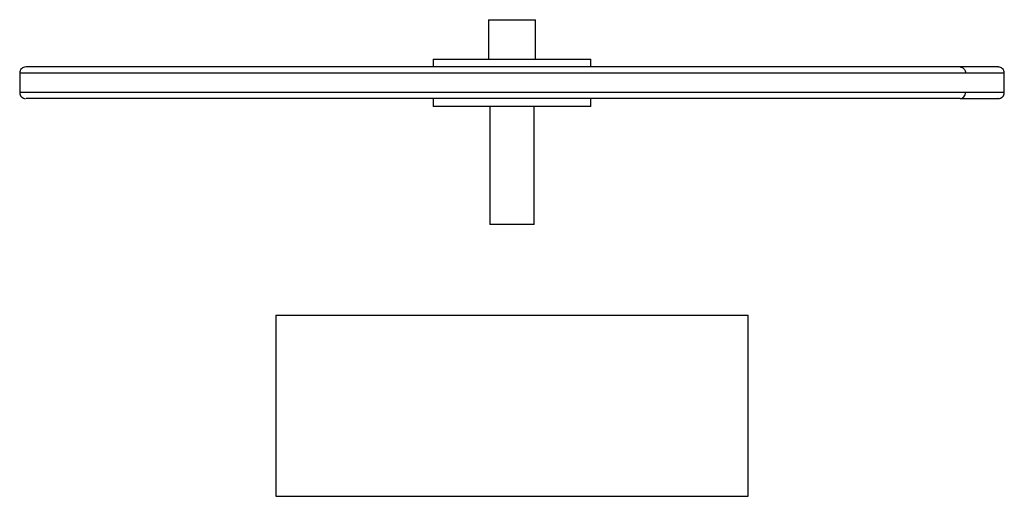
# Paper-space layout '_Inferior' of a CAD drawing. Header units: inches. Extents: x -4.92 to 4.92, y -0.63 to 4.13.
import ezdxf

# ---------------------------------------------------------------- set-up
doc = ezdxf.new("R2010")
doc.units = ezdxf.units.IN
doc.header["$MEASUREMENT"] = 0

psp = doc.layouts.new('_Inferior')

# ---------------------------------------------------------------- linework, layer by layer
at = {"color": 7, "linetype": 'Continuous', "lineweight": 25}
for p, q in [((-0.2362, 4.1339), (-0.2362, 3.7402)), ((0.2362, 3.7402), (0.2362, 4.1339)), ((-0.7874, 3.7402), (-0.7874, 3.6614)), ((0.7874, 3.6614), (0.7874, 3.7402)), ((-4.9213, 3.6024), (-4.9213, 3.4055)), ((4.9213, 3.4055), (4.9213, 3.6024)), ((-0.7874, 3.3465), (-0.7874, 3.2677)), ((-0.2224, 3.2677), (-0.2224, 2.0866)), ((0.2224, 2.0866), (0.2224, 3.2677)), ((0.7874, 3.2677), (0.7874, 3.3465)), ((-2.36, 1.1811), (-2.36, -0.6289)), ((-2.36, 1.1811), (2.36, 1.1811)), ((2.36, -0.6289), (2.36, 1.1811)), ((-2.36, -0.6289), (2.36, -0.6289))]:
    psp.add_line(p, q, dxfattribs=at)
for points, knots in [([(-0.2362, 4.1339), (-0.2362, 4.1339), (-0.2361, 4.1339), (-0.2356, 4.1339), (-0.2346, 4.1339), (-0.2334, 4.1339), (-0.2309, 4.1339), (-0.2264, 4.1339), (-0.2186, 4.1339), (-0.2087, 4.1339), (-0.1928, 4.1339), (-0.1681, 4.1339), (-0.1321, 4.1339), (-0.091, 4.1339), (-0.0464, 4.1339), (0, 4.1339), (0.0464, 4.1339), (0.091, 4.1339), (0.1321, 4.1339), (0.1681, 4.1339), (0.1928, 4.1339), (0.2087, 4.1339), (0.2186, 4.1339), (0.2264, 4.1339), (0.2314, 4.1339), (0.2344, 4.1339), (0.2359, 4.1339), (0.2361, 4.1339), (0.2362, 4.1339)], [0, 0, 0, 0, 0.012533, 0.025036, 0.03753, 0.050034, 0.062566, 0.093839, 0.125111, 0.156384, 0.187656, 0.250126, 0.312595, 0.375065, 0.437534, 0.500004, 0.562473, 0.624942, 0.687412, 0.749881, 0.812351, 0.843623, 0.874896, 0.906168, 0.937441, 0.958309, 0.979132, 1, 1, 1, 1]), ([(-4.862, 3.6614), (-4.8694, 3.6606), (-4.8848, 3.659), (-4.905, 3.6452), (-4.9188, 3.6251), (-4.9205, 3.6098), (-4.9213, 3.6024)], [0, 0, 0, 0, 0.241901, 0.499834, 0.757855, 1, 1, 1, 1]), ([(4.4784, 3.6614), (4.4359, 3.6614), (4.3481, 3.6614), (4.187, 3.6614), (3.9955, 3.6614), (3.7682, 3.6614), (3.502, 3.6614), (3.1939, 3.6614), (2.8416, 3.6614), (2.4909, 3.6614), (2.155, 3.6614), (1.845, 3.6614), (1.5164, 3.6614), (1.1704, 3.6614), (0.8091, 3.6614), (0.4347, 3.6614), (0.0503, 3.6614), (-0.3408, 3.6614), (-0.735, 3.6614), (-1.1283, 3.6614), (-1.5165, 3.6614), (-1.8957, 3.6614), (-2.2616, 3.6614), (-2.6108, 3.6614), (-2.9398, 3.6614), (-3.2458, 3.6614), (-3.5266, 3.6614), (-3.7805, 3.6614), (-4.0065, 3.6614), (-4.2042, 3.6614), (-4.3737, 3.6614), (-4.5157, 3.6614), (-4.6311, 3.6614), (-4.7358, 3.6614), (-4.8151, 3.6614), (-4.8582, 3.6614), (-4.8576, 3.6614), (-4.8574, 3.6614)], [0, 0, 0, 0, 0.023604, 0.048726, 0.075452, 0.103862, 0.134027, 0.166001, 0.19982, 0.23549, 0.260293, 0.285891, 0.312256, 0.339352, 0.367134, 0.395544, 0.424516, 0.453973, 0.48383, 0.513995, 0.544368, 0.574846, 0.605324, 0.635697, 0.665861, 0.695718, 0.725175, 0.754147, 0.782557, 0.810339, 0.837436, 0.863801, 0.889398, 0.914201, 0.949872, 0.98369, 1, 1, 1, 1]), ([(-0.7874, 3.7402), (-0.7874, 3.7402), (-0.7924, 3.7402), (-0.7764, 3.7402), (-0.7437, 3.7402), (-0.7273, 3.7402)], [0, 0, 0, 0, 0.001003, 0.500502, 1, 1, 1, 1]), ([(-0.7273, 3.7402), (-0.7049, 3.7402), (-0.66, 3.7402), (-0.5598, 3.7402), (-0.4401, 3.7402), (-0.303, 3.7402), (-0.1543, 3.7402), (0.0003, 3.7402), (0.1549, 3.7402), (0.3036, 3.7402), (0.4405, 3.7402), (0.5606, 3.7402), (0.6592, 3.7402), (0.7319, 3.7402), (0.7786, 3.7402), (0.7845, 3.7402), (0.7874, 3.7402)], [0, 0, 0, 0, 0.071439, 0.142878, 0.214316, 0.285755, 0.357194, 0.428633, 0.500072, 0.571511, 0.642949, 0.714388, 0.785827, 0.857266, 0.928705, 1, 1, 1, 1]), ([(4.4784, 3.6614), (4.4848, 3.6614), (4.4917, 3.6601), (4.5051, 3.6544), (4.5115, 3.6499), (4.5221, 3.6384), (4.5263, 3.6314), (4.5316, 3.6168), (4.5328, 3.6093), (4.5328, 3.6024)], [0, 0, 0, 0, 0.25, 0.25, 0.5, 0.5, 0.75, 0.75, 1, 1, 1, 1]), ([(4.8574, 3.6614), (4.8589, 3.6614), (4.8635, 3.6614), (4.8344, 3.6614), (4.7774, 3.6614), (4.6956, 3.6614), (4.5976, 3.6614), (4.5173, 3.6614), (4.4784, 3.6614)], [0, 0, 0, 0, 0.1052042, 0.3065899, 0.4962625, 0.6746915, 0.8424125, 1, 1, 1, 1]), ([(4.9213, 3.6024), (4.9205, 3.6098), (4.9188, 3.6251), (4.905, 3.6452), (4.8848, 3.659), (4.8694, 3.6606), (4.862, 3.6614)], [0, 0, 0, 0, 0.242145, 0.500166, 0.758099, 1, 1, 1, 1]), ([(-4.919, 3.6024), (-4.9197, 3.6024), (-4.923, 3.6024), (-4.904, 3.6024), (-4.8586, 3.6024), (-4.7844, 3.6024), (-4.6874, 3.6024), (-4.5705, 3.6024), (-4.4269, 3.6024), (-4.2553, 3.6024), (-4.0552, 3.6024), (-3.8264, 3.6024), (-3.5694, 3.6024), (-3.2852, 3.6024), (-2.9755, 3.6024), (-2.6425, 3.6024), (-2.2891, 3.6024), (-1.9187, 3.6024), (-1.535, 3.6024), (-1.142, 3.6024), (-0.7439, 3.6024), (-0.345, 3.6024), (0.0509, 3.6024), (0.44, 3.6024), (0.8189, 3.6024), (1.1846, 3.6024), (1.5348, 3.6024), (1.8675, 3.6024), (2.1812, 3.6024), (2.4936, 3.6024), (2.8002, 3.6024), (3.0963, 3.6024), (3.3633, 3.6024), (3.6022, 3.6024), (3.8306, 3.6024), (4.0441, 3.6024), (4.2379, 3.6024), (4.4009, 3.6024), (4.4897, 3.6024), (4.5328, 3.6024)], [0, 0, 0, 0, 0.006572, 0.032803, 0.060216, 0.088809, 0.11353, 0.139043, 0.16532, 0.192327, 0.220017, 0.248333, 0.277209, 0.306569, 0.336327, 0.366392, 0.396664, 0.427041, 0.457418, 0.487691, 0.517755, 0.547514, 0.576873, 0.605749, 0.634065, 0.661755, 0.688762, 0.71504, 0.740553, 0.765273, 0.793867, 0.821279, 0.84751, 0.87257, 0.896482, 0.924798, 0.951435, 0.976474, 1, 1, 1, 1]), ([(4.5328, 3.6024), (4.5721, 3.6024), (4.6534, 3.6024), (4.7526, 3.6024), (4.8353, 3.6024), (4.8893, 3.6024), (4.918, 3.6024), (4.9187, 3.6024), (4.919, 3.6024)], [0, 0, 0, 0, 0.1612351, 0.3328382, 0.5153972, 0.7094601, 0.8733356, 1, 1, 1, 1]), ([(-4.9213, 3.4055), (-4.9205, 3.3981), (-4.9188, 3.3828), (-4.905, 3.3627), (-4.8848, 3.3489), (-4.8694, 3.3473), (-4.862, 3.3465)], [0, 0, 0, 0, 0.242145, 0.500166, 0.758099, 1, 1, 1, 1]), ([(4.5328, 3.4055), (4.4897, 3.4055), (4.4009, 3.4055), (4.2379, 3.4055), (4.0441, 3.4055), (3.8306, 3.4055), (3.6022, 3.4055), (3.3633, 3.4055), (3.0963, 3.4055), (2.8002, 3.4055), (2.4936, 3.4055), (2.1812, 3.4055), (1.8675, 3.4055), (1.5348, 3.4055), (1.1846, 3.4055), (0.8189, 3.4055), (0.44, 3.4055), (0.0509, 3.4055), (-0.345, 3.4055), (-0.7439, 3.4055), (-1.142, 3.4055), (-1.535, 3.4055), (-1.9187, 3.4055), (-2.2891, 3.4055), (-2.6425, 3.4055), (-2.9755, 3.4055), (-3.2852, 3.4055), (-3.5694, 3.4055), (-3.8264, 3.4055), (-4.0552, 3.4055), (-4.2553, 3.4055), (-4.4269, 3.4055), (-4.5705, 3.4055), (-4.6874, 3.4055), (-4.7844, 3.4055), (-4.8586, 3.4055), (-4.904, 3.4055), (-4.923, 3.4055), (-4.9197, 3.4055), (-4.919, 3.4055)], [0, 0, 0, 0, 0.023526, 0.048565, 0.075202, 0.103518, 0.12743, 0.15249, 0.178721, 0.206133, 0.234727, 0.259447, 0.28496, 0.311238, 0.338245, 0.365935, 0.394251, 0.423127, 0.452486, 0.482245, 0.512309, 0.542582, 0.572959, 0.603336, 0.633608, 0.663673, 0.693431, 0.722791, 0.751667, 0.779983, 0.807673, 0.83468, 0.860957, 0.88647, 0.911191, 0.939784, 0.967197, 0.993428, 1, 1, 1, 1]), ([(4.4784, 3.3465), (4.4848, 3.3465), (4.4917, 3.3477), (4.5051, 3.3535), (4.5115, 3.358), (4.5221, 3.3695), (4.5263, 3.3765), (4.5316, 3.391), (4.5328, 3.3986), (4.5328, 3.4055)], [0, 0, 0, 0, 0.25, 0.25, 0.5, 0.5, 0.75, 0.75, 1, 1, 1, 1]), ([(4.919, 3.4055), (4.9187, 3.4055), (4.918, 3.4055), (4.8893, 3.4055), (4.8353, 3.4055), (4.7526, 3.4055), (4.6534, 3.4055), (4.5721, 3.4055), (4.5328, 3.4055)], [0, 0, 0, 0, 0.126664, 0.29054, 0.484603, 0.667162, 0.838765, 1, 1, 1, 1]), ([(4.862, 3.3465), (4.8694, 3.3473), (4.8848, 3.3489), (4.905, 3.3627), (4.9188, 3.3828), (4.9205, 3.3981), (4.9213, 3.4055)], [0, 0, 0, 0, 0.241901, 0.499834, 0.757855, 1, 1, 1, 1]), ([(4.4784, 3.3465), (4.4359, 3.3465), (4.3481, 3.3465), (4.187, 3.3465), (3.9955, 3.3465), (3.7682, 3.3465), (3.502, 3.3465), (3.1939, 3.3465), (2.8416, 3.3465), (2.4909, 3.3465), (2.155, 3.3465), (1.845, 3.3465), (1.5164, 3.3465), (1.1704, 3.3465), (0.8091, 3.3465), (0.4347, 3.3465), (0.0503, 3.3465), (-0.3408, 3.3465), (-0.735, 3.3465), (-1.1283, 3.3465), (-1.5165, 3.3465), (-1.8957, 3.3465), (-2.2616, 3.3465), (-2.6108, 3.3465), (-2.9398, 3.3465), (-3.2458, 3.3465), (-3.5266, 3.3465), (-3.7805, 3.3465), (-4.0065, 3.3465), (-4.2042, 3.3465), (-4.3737, 3.3465), (-4.5157, 3.3465), (-4.6311, 3.3465), (-4.7358, 3.3465), (-4.8151, 3.3465), (-4.8581, 3.3465), (-4.8575, 3.3465), (-4.8574, 3.3465)], [0, 0, 0, 0, 0.023606, 0.048731, 0.075459, 0.103872, 0.134039, 0.166016, 0.199838, 0.235512, 0.260317, 0.285917, 0.312285, 0.339384, 0.367168, 0.395581, 0.424555, 0.454015, 0.483875, 0.514043, 0.544418, 0.574899, 0.60538, 0.635756, 0.665923, 0.695783, 0.725243, 0.754218, 0.78263, 0.810415, 0.837514, 0.863881, 0.889481, 0.914287, 0.94996, 0.983782, 1, 1, 1, 1]), ([(-0.7273, 3.2677), (-0.7437, 3.2677), (-0.7764, 3.2677), (-0.7924, 3.2677), (-0.7874, 3.2677), (-0.7874, 3.2677)], [0, 0, 0, 0, 0.499498, 0.998997, 1, 1, 1, 1]), ([(0.7874, 3.2677), (0.7845, 3.2677), (0.7786, 3.2677), (0.7319, 3.2677), (0.6592, 3.2677), (0.5606, 3.2677), (0.4405, 3.2677), (0.3036, 3.2677), (0.1549, 3.2677), (0.0003, 3.2677), (-0.1543, 3.2677), (-0.303, 3.2677), (-0.4401, 3.2677), (-0.5598, 3.2677), (-0.66, 3.2677), (-0.7049, 3.2677), (-0.7273, 3.2677)], [0, 0, 0, 0, 0.0712953, 0.1427341, 0.2141729, 0.2856118, 0.3570506, 0.4284894, 0.4999282, 0.5713671, 0.6428059, 0.7142447, 0.7856835, 0.8571224, 0.9285612, 1, 1, 1, 1]), ([(4.4784, 3.3465), (4.5173, 3.3465), (4.5976, 3.3465), (4.6956, 3.3465), (4.7774, 3.3465), (4.8344, 3.3465), (4.8635, 3.3465), (4.8589, 3.3465), (4.8574, 3.3465)], [0, 0, 0, 0, 0.1576857, 0.3255112, 0.5040515, 0.6938423, 0.8953535, 1, 1, 1, 1]), ([(-0.2055, 2.0866), (-0.2168, 2.0866), (-0.2281, 2.0866), (-0.2224, 2.0866), (-0.2224, 2.0866)], [0, 0, 0, 0, 0.999006, 1, 1, 1, 1]), ([(0.2224, 2.0866), (0.2191, 2.0866), (0.2124, 2.0866), (0.161, 2.0866), (0.0876, 2.0866), (0, 2.0866), (-0.0869, 2.0866), (-0.1628, 2.0866), (-0.1912, 2.0866), (-0.2055, 2.0866)], [0, 0, 0, 0, 0.142735, 0.285613, 0.42849, 0.571368, 0.714245, 0.857123, 1, 1, 1, 1])]:
    psp.add_open_spline(points, degree=3, knots=knots, dxfattribs=at)

doc.saveas('drawing.dxf')
